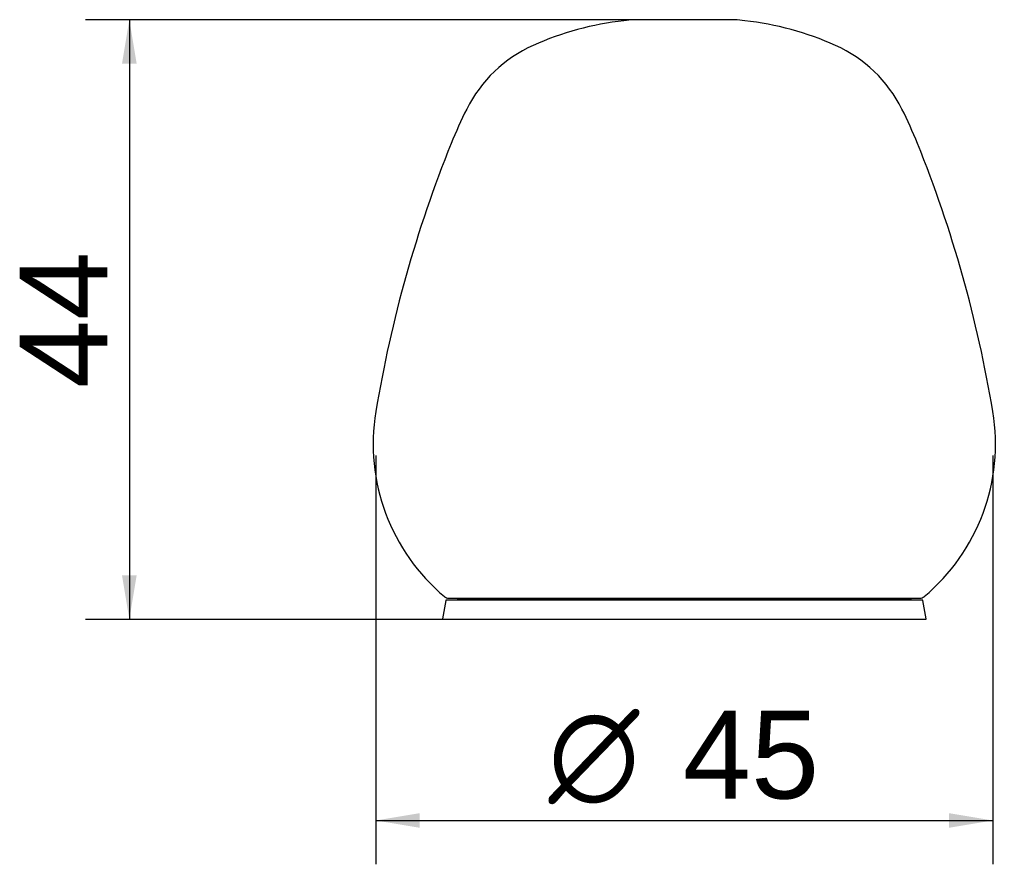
# Model space of a CAD drawing. Header units: millimetres. Extents: x 3510 to 4408, y 5709 to 6480.
import ezdxf
from ezdxf.enums import TextEntityAlignment as Align

# ---------------------------------------------------------------- set-up
doc = ezdxf.new("R2010")
doc.units = ezdxf.units.MM
for name, color, linetype in [('5690284', 7, 'Continuous'), ('5690359', 7, 'Continuous'), ('Default', 7, 'Continuous')]:
    doc.layers.add(name, color=color, linetype=linetype)
doc.styles.add('SEACAD_Arial', font='arial.ttf')
doc.styles.add('SEACAD_Solid_Edge_ANSI1_Symbols', font='semeca1.ttf')
doc.dimstyles.new('Croquis', dxfattribs={"dimtxt": 80, "dimasz": 40, "dimexe": 40, "dimexo": 40, "dimgap": 20, "dimtad": 1, "dimdec": 0, "dimlfac": 0.08, "dimdsep": 46, "dimtxsty": 'SEACAD_Arial', "dimblk1": '_SE_FILLED', "dimblk2": '_SE_FILLED', "dimsah": 1, "dimcen": 40, "dimadec": 0, "dimazin": 0, "dimtfac": 0.5, "dimtdec": 3, "dimtmove": 0, "dimatfit": 3, "dimfxl": 1, "dimarcsym": 0})

# ---------------------------------------------------------------- blocks, each defined once
blk = doc.blocks.new('SE204')
at = {"layer": '5690284', "color": 7, "linetype": 'Continuous'}
for p, q in [((78.07, 19.38), (76.84, 17.85)), ((490.66, 17.85), (489.43, 19.38)), ((66.28, 17.24), (63.31, 0.37)), ((70.16, 17.63), (66.58, 17.5)), ((497.34, 17.63), (70.16, 17.63)), ((76.68, 17.85), (70.28, 17.63)), ((497.22, 17.63), (70.28, 17.63)), ((70.28, 17.63), (70.28, 17.63)), ((490.82, 17.85), (76.68, 17.85)), ((497.22, 17.63), (490.82, 17.85)), ((497.22, 17.63), (497.22, 17.63)), ((500.92, 17.5), (497.34, 17.63)), ((504.19, 0.37), (501.22, 17.24)), ((503.89, 0), (63.61, 0))]:
    blk.add_line(p, q, dxfattribs=at)
for centre, radius, start, end in [((66.59, 17.19), 0.312, 92, 170), ((500.91, 17.19), 0.313, 10, 88), ((63.61, 0.31), 0.312, 170, 270), ((503.89, 0.31), 0.313, 270, 10)]:
    blk.add_arc(centre, radius, start, end, dxfattribs=at)
at = {"layer": '5690359', "color": 7, "linetype": 'Continuous'}
for p, q in [((329.24, 546.88), (238.26, 546.88)), ((68.75, 19.38), (498.75, 19.38))]:
    blk.add_line(p, q, dxfattribs=at)
for centre, radius, start, end in [((259.03, 271.38), 276.25, 96.30482, 114.18538), ((273.17, 143.4), 405, 95.0145, 96.30482), ((238.26, 541.25), 5.63, 90, 95.0145), ((329.24, 541.25), 5.63, 84.9855, 90), ((294.33, 143.4), 405, 83.69518, 84.9855), ((308.47, 271.38), 276.25, 65.81462, 83.69518), ((197.06, 409.35), 125, 114.18538, 153.36677), ((370.44, 409.35), 125, 26.63323, 65.81462), ((466.24, 274.36), 426.13, 153.36677, 158.00034), ((101.26, 274.36), 426.13, 21.99966, 26.63323), ((1143.2, 0.86), 1156.25, 158.00034, 170.61403), ((-575.7, 0.86), 1156.25, 9.38597, 21.99966), ((181.25, 159.86), 181.25, 170.61403, 230.16571), ((386.25, 159.86), 181.25, 309.83429, 9.38597), ((68.75, 25), 5.63, 230.16571, 270), ((498.75, 25), 5.63, 270, 309.83429)]:
    blk.add_arc(centre, radius, start, end, dxfattribs=at)
blk = doc.blocks.new('DMBLK1')
at = {"layer": 'Default', "linetype": 'Continuous'}
for points in [[(3603.42, 6439.61), (3616.76, 6439.61), (3610.09, 6479.61)], [(3603.42, 5972.74), (3610.09, 5932.74), (3616.76, 5972.74)]]:
    blk.add_hatch(color=7, dxfattribs=at).paths.add_polyline_path(points)
at = {"layer": 'Default', "color": 7, "linetype": 'Continuous'}
for p, q in [((4121.69, 6479.61), (3570.09, 6479.61)), ((3610.09, 6479.61), (3610.09, 5932.74)), ((4296.33, 5932.74), (3570.09, 5932.74))]:
    blk.add_line(p, q, dxfattribs=at)
at = {"layer": 'Default', "color": 7, "linetype": 'Continuous', "style": 'SEACAD_Arial'}
blk.add_text('44', height=80, rotation=90, dxfattribs=at).set_placement((3510.09, 6143.57), align=Align.TOP_LEFT)
blk = doc.blocks.new('_SE_FILLED')
at = {"color": 0}
blk.add_line((0, 0), (-1, 0), dxfattribs=at)
blk.add_solid([(0, 0), (-1, -0.1665), (-1, 0.1665), (0, 0)], dxfattribs=at)
blk = doc.blocks.new('DMBLK2')
at = {"layer": 'Default', "linetype": 'Continuous'}
for points in [[(3874.87, 5742.66), (3874.87, 5756), (3834.87, 5749.33)], [(4357.52, 5742.66), (4397.52, 5749.33), (4357.52, 5756)]]:
    blk.add_hatch(color=7, dxfattribs=at).paths.add_polyline_path(points)
at = {"layer": 'Default', "color": 7, "linetype": 'Continuous'}
for p, q in [((3834.87, 6082.16), (3834.87, 5709.33)), ((4397.52, 6082.16), (4397.52, 5709.33)), ((3834.87, 5749.33), (4397.52, 5749.33))]:
    blk.add_line(p, q, dxfattribs=at)
for s, style, p in [('O', 'SEACAD_Solid_Edge_ANSI1_Symbols', (3992.32, 5849.33)), ('45', 'SEACAD_Arial', (4114.85, 5849.33))]:
    blk.add_text(s, height=80, dxfattribs=dict(at, style=style)).set_placement(p, align=Align.TOP_LEFT)

msp = doc.modelspace()

# ---------------------------------------------------------------- block references
at = {"layer": 'Default', "color": 7}
msp.add_blockref('SE204', (3832.45, 5932.74), dxfattribs=at)

# ---------------------------------------------------------------- dimensions: what is measured, and where the dimension line sits
at = {"layer": 'Default', "color": 7, "linetype": 'Continuous'}
for base, p1, p2, angle, text, picture, middle, dimtype in [((3610.09, 5932.74), (4161.69, 6479.61), (4336.33, 5932.74), 90, '\\A1;<>', 'DMBLK1', (3610.09, 6206.18), 160), ((3834.87, 5749.33), (3834.87, 6122.16), (4397.52, 6122.16), 0, '\\A1;%%C <>', 'DMBLK2', (4116.2, 5749.33), 161)]:
    dim = msp.add_linear_dim(base=base, p1=p1, p2=p2, angle=angle, text=text, dimstyle='Croquis', dxfattribs=at)
    dim.commit()
    dim.dimension.update_dxf_attribs({"geometry": picture, "text_midpoint": middle, "dimtype": dimtype})

doc.saveas('drawing.dxf')
